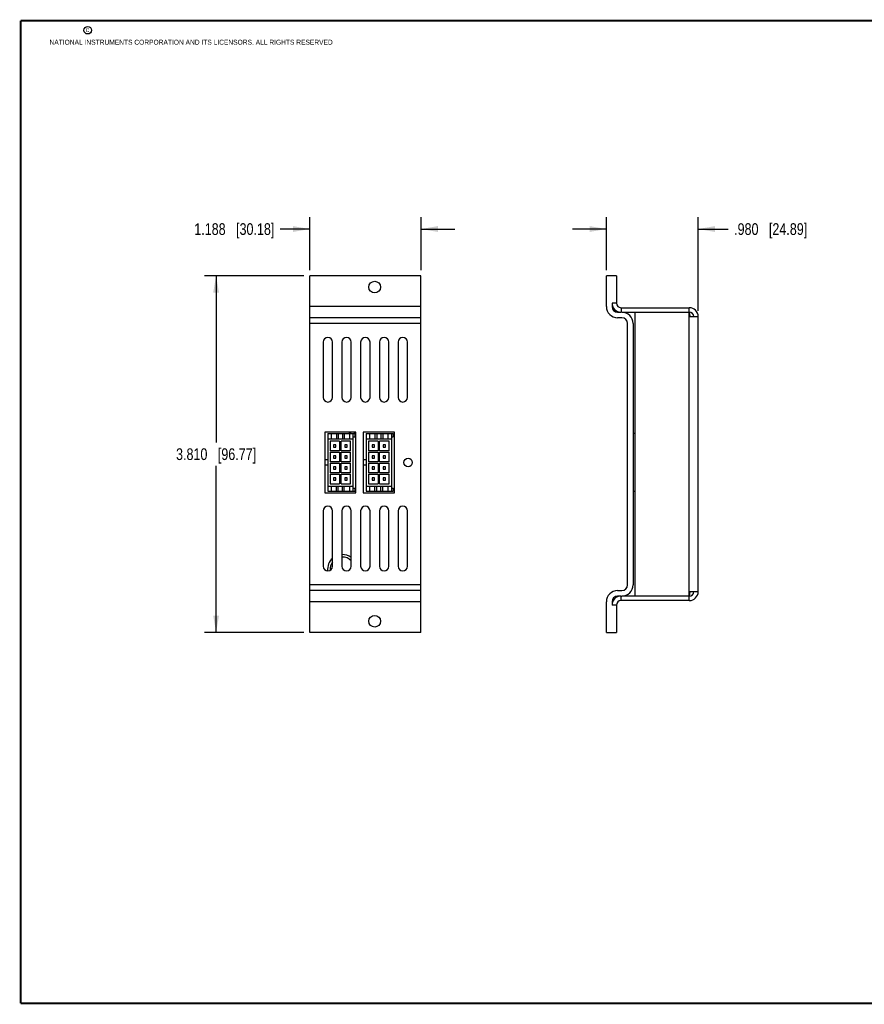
# Model space of a CAD drawing. Header units: inches. Extents: x 0.2 to 16.8, y 0.2 to 10.8.
# Tile 1 of 8: x 0.2 to 9.3, y 0.2 to 10.8. Entities that reach past the tile are written whole.
import ezdxf

# ---------------------------------------------------------------- set-up
doc = ezdxf.new("R2010")
doc.units = ezdxf.units.IN
doc.header["$LTSCALE"] = 0.935
doc.header["$MEASUREMENT"] = 0
doc.layers.get('0').update_dxf_attribs({"linetype": 'CONTINUOUS'})
doc.layers.add('DIMENSIONS', color=7, linetype='CONTINUOUS')
doc.styles.get("Standard").update_dxf_attribs({"font": 'txt', "width": 0.8})
doc.dimstyles.new('DIMSTYLE_1', dxfattribs={"dimtxt": 0.125, "dimasz": 0.18, "dimexe": 0.18, "dimexo": 0.0625, "dimgap": 0.09, "dimtad": 0, "dimtih": 1, "dimtoh": 1, "dimdec": 3, "dimzin": 4, "dimdsep": 46, "dimtxsty": 'STANDARD', "dimblk": '_FILLED', "dimblk1": '_FILLED', "dimblk2": '_FILLED', "dimcen": 0.09, "dimadec": 0, "dimazin": 0, "dimtp": 0.01, "dimtm": 0.01, "dimtfac": 1, "dimtdec": 3, "dimtofl": 0, "dimtmove": 0, "dimatfit": 3, "dimldrblk": '_FILLED', "dimfxl": 1, "dimtolj": 1, "dimtzin": 4, "dimarcsym": 0})

# ---------------------------------------------------------------- blocks, each defined once
blk = doc.blocks.new('_FILLED')
at = {"color": 0, "linetype": 'BYBLOCK'}
blk.add_solid([(0, 0), (-1, 0.174), (-1, -0.174)], dxfattribs=at)
blk = doc.blocks.new('*D0')
at = {"layer": 'DIMENSIONS', "color": 2, "linetype": 'CONTINUOUS'}
for p, q in [((3.337, 8.094), (3.337, 8.657)), ((4.525, 8.094), (4.525, 8.657)), ((3.337, 8.532), (3.022, 8.532)), ((4.525, 8.532), (4.885, 8.532))]:
    blk.add_line(p, q, dxfattribs=at)
at = {"layer": 'DIMENSIONS', "color": 2, "linetype": 'CONTINUOUS', "xscale": 0.18, "yscale": 0.18, "zscale": 0.18}
blk.add_blockref('_FILLED', (3.337, 8.532), dxfattribs=at)
at = {"layer": 'DIMENSIONS', "color": 2, "linetype": 'CONTINUOUS', "xscale": 0.18, "yscale": 0.18, "zscale": 0.18, "rotation": 180}
blk.add_blockref('_FILLED', (4.525, 8.532), dxfattribs=at)
at = {"layer": 'DIMENSIONS', "color": 2, "linetype": 'CONTINUOUS', "insert": (2.959, 8.594), "char_height": 0.125, "width": 1.325, "attachment_point": 3, "line_spacing_factor": 0.9}
blk.add_mtext('1.188{\\Ftxt.shx;\\W1.000000;\\H0.125000; }[30.18]', dxfattribs=at)
blk = doc.blocks.new('*D1')
at = {"layer": 'DIMENSIONS', "color": 2, "linetype": 'CONTINUOUS'}
for p, q in [((3.274, 8.032), (2.212, 8.032)), ((2.337, 8.032), (2.337, 6.252)), ((2.337, 4.222), (2.337, 6.002)), ((3.274, 4.222), (2.212, 4.222))]:
    blk.add_line(p, q, dxfattribs=at)
at = {"layer": 'DIMENSIONS', "color": 2, "linetype": 'CONTINUOUS', "xscale": 0.18, "yscale": 0.18, "zscale": 0.18}
for p, rotation in [((2.337, 8.032), 90), ((2.337, 4.222), 270)]:
    blk.add_blockref('_FILLED', p, dxfattribs=dict(at, rotation=rotation))
at = {"layer": 'DIMENSIONS', "color": 2, "linetype": 'CONTINUOUS', "insert": (2.337, 6.189), "char_height": 0.125, "width": 1.325, "attachment_point": 2, "line_spacing_factor": 0.9}
blk.add_mtext('3.810{\\Ftxt.shx;\\W1.000000;\\H0.125000; }[96.77]', dxfattribs=at)
blk = doc.blocks.new('*D2')
at = {"layer": 'DIMENSIONS', "color": 2, "linetype": 'CONTINUOUS'}
for p, q in [((6.504, 8.094), (6.504, 8.657)), ((7.484, 7.658), (7.484, 8.657)), ((6.504, 8.532), (6.144, 8.532)), ((7.484, 8.532), (7.805, 8.532))]:
    blk.add_line(p, q, dxfattribs=at)
at = {"layer": 'DIMENSIONS', "color": 2, "linetype": 'CONTINUOUS', "xscale": 0.18, "yscale": 0.18, "zscale": 0.18}
blk.add_blockref('_FILLED', (6.504, 8.532), dxfattribs=at)
at = {"layer": 'DIMENSIONS', "color": 2, "linetype": 'CONTINUOUS', "xscale": 0.18, "yscale": 0.18, "zscale": 0.18, "rotation": 180}
blk.add_blockref('_FILLED', (7.484, 8.532), dxfattribs=at)
at = {"layer": 'DIMENSIONS', "color": 2, "linetype": 'CONTINUOUS', "insert": (7.868, 8.594), "char_height": 0.125, "width": 1.225, "attachment_point": 1, "line_spacing_factor": 0.9}
blk.add_mtext('.980{\\Ftxt.shx;\\W1.000000;\\H0.125000; }[24.89]', dxfattribs=at)

msp = doc.modelspace()

# ---------------------------------------------------------------- linework, layer by layer
at = {"color": 7, "linetype": 'CONTINUOUS'}
for p, q in [((3.3365, 4.2217), (3.3365, 8.0317)), ((4.5245, 8.0317), (3.3365, 8.0317)), ((4.5245, 4.2217), (4.5245, 8.0317)), ((6.5043, 7.7037), (6.5043, 8.0317)), ((6.6123, 8.0317), (6.5043, 8.0317)), ((6.6123, 8.0317), (6.6123, 7.7397)), ((4.5245, 7.7037), (3.3365, 7.7037)), ((6.5643, 7.7397), (6.5643, 7.7037)), ((6.6123, 7.7397), (6.5643, 7.7397)), ((6.6603, 7.6917), (6.6603, 7.6437)), ((6.6603, 7.6917), (7.3883, 7.6917)), ((7.3883, 4.5617), (7.3883, 7.6917)), ((4.5245, 7.5837), (3.3365, 7.5837)), ((6.6243, 7.6437), (6.6603, 7.6437)), ((6.6693, 7.5837), (6.6243, 7.5837)), ((6.6693, 7.6437), (7.3883, 7.6437)), ((6.8093, 7.6437), (6.8093, 4.6097)), ((7.3883, 7.6437), (7.3934, 7.5957)), ((7.3934, 7.5957), (7.4843, 7.5957)), ((7.4843, 4.6577), (7.4843, 7.5957)), ((4.5245, 7.5237), (3.3365, 7.5237)), ((6.7293, 4.7297), (6.7293, 7.5237)), ((6.7893, 7.5237), (6.7893, 4.7297)), ((3.4805, 7.3237), (3.4805, 6.7337)), ((3.5805, 6.7337), (3.5805, 7.3237)), ((3.6805, 7.3237), (3.6805, 6.7337)), ((3.7805, 6.7337), (3.7805, 7.3237)), ((3.8805, 7.3237), (3.8805, 6.7337)), ((3.9805, 6.7337), (3.9805, 7.3237)), ((4.0805, 7.3237), (4.0805, 6.7337)), ((4.1805, 6.7337), (4.1805, 7.3237)), ((4.2805, 7.3237), (4.2805, 6.7337)), ((4.3805, 6.7337), (4.3805, 7.3237)), ((3.4985, 6.3607), (3.4985, 5.7147)), ((3.8305, 6.3607), (3.4985, 6.3607)), ((3.5285, 6.3457), (3.5285, 5.7297)), ((3.5285, 6.3457), (3.8185, 6.3457)), ((3.566, 6.3457), (3.566, 6.2907)), ((3.621, 6.3457), (3.621, 6.2907)), ((3.6415, 6.3457), (3.6415, 6.2907)), ((3.6855, 6.3457), (3.6855, 6.2907)), ((3.706, 6.3457), (3.706, 6.2907)), ((3.761, 6.3457), (3.761, 6.2907)), ((3.7985, 6.3457), (3.7985, 5.7297)), ((3.8185, 6.3457), (3.8185, 6.3107)), ((3.8305, 5.7147), (3.8305, 6.3607)), ((3.9085, 6.3607), (3.9085, 5.7147)), ((4.2405, 6.3607), (3.9085, 6.3607)), ((3.9385, 6.3457), (3.9385, 5.7297)), ((3.9385, 6.3457), (4.2285, 6.3457)), ((3.976, 6.3457), (3.976, 6.2907)), ((4.031, 6.3457), (4.031, 6.2907)), ((4.0515, 6.3457), (4.0515, 6.2907)), ((4.0955, 6.3457), (4.0955, 6.2907)), ((4.116, 6.3457), (4.116, 6.2907)), ((4.171, 6.3457), (4.171, 6.2907)), ((4.2085, 6.3457), (4.2085, 5.7297)), ((4.2285, 6.3457), (4.2285, 6.3107)), ((4.2405, 5.7147), (4.2405, 6.3607)), ((6.8093, 6.3457), (6.7893, 6.3457)), ((3.5285, 6.2907), (3.7985, 6.2907)), ((3.5535, 6.2657), (3.5535, 6.1632)), ((3.656, 6.2657), (3.5535, 6.2657)), ((3.592, 6.2272), (3.592, 6.2022)), ((3.617, 6.2272), (3.592, 6.2272)), ((3.617, 6.2022), (3.617, 6.2272)), ((3.656, 6.2657), (3.656, 6.1632)), ((3.671, 6.1632), (3.671, 6.2657)), ((3.7735, 6.2657), (3.671, 6.2657)), ((3.71, 6.2272), (3.71, 6.2022)), ((3.735, 6.2272), (3.71, 6.2272)), ((3.735, 6.2022), (3.735, 6.2272)), ((3.7735, 6.1632), (3.7735, 6.2657)), ((3.7985, 6.3107), (3.8185, 6.3107)), ((3.9385, 6.2907), (4.2085, 6.2907)), ((3.9635, 6.2657), (3.9635, 6.1632)), ((4.066, 6.2657), (3.9635, 6.2657)), ((4.002, 6.2272), (4.002, 6.2022)), ((4.027, 6.2272), (4.002, 6.2272)), ((4.027, 6.2022), (4.027, 6.2272)), ((4.066, 6.2657), (4.066, 6.1632)), ((4.081, 6.1632), (4.081, 6.2657)), ((4.1835, 6.2657), (4.081, 6.2657)), ((4.145, 6.2272), (4.12, 6.2272)), ((4.12, 6.2272), (4.12, 6.2022)), ((4.145, 6.2022), (4.145, 6.2272)), ((4.1835, 6.1632), (4.1835, 6.2657)), ((4.2085, 6.3107), (4.2285, 6.3107)), ((3.656, 6.1632), (3.5535, 6.1632)), ((3.5535, 6.1482), (3.5535, 6.0452)), ((3.5535, 6.1482), (3.656, 6.1482)), ((3.592, 6.2022), (3.617, 6.2022)), ((3.592, 6.1092), (3.592, 6.0842)), ((3.617, 6.1092), (3.592, 6.1092)), ((3.617, 6.0842), (3.617, 6.1092)), ((3.656, 6.1482), (3.656, 6.0452)), ((3.7735, 6.1632), (3.671, 6.1632)), ((3.671, 6.0452), (3.671, 6.1482)), ((3.671, 6.1482), (3.7735, 6.1482)), ((3.71, 6.2022), (3.735, 6.2022)), ((3.71, 6.1092), (3.71, 6.0842)), ((3.735, 6.1092), (3.71, 6.1092)), ((3.735, 6.0842), (3.735, 6.1092)), ((3.7735, 6.0452), (3.7735, 6.1482)), ((4.066, 6.1632), (3.9635, 6.1632)), ((3.9635, 6.1482), (3.9635, 6.0452)), ((3.9635, 6.1482), (4.066, 6.1482)), ((4.002, 6.2022), (4.027, 6.2022)), ((4.027, 6.1092), (4.002, 6.1092)), ((4.002, 6.1092), (4.002, 6.0842)), ((4.027, 6.0842), (4.027, 6.1092)), ((4.066, 6.1482), (4.066, 6.0452)), ((4.1835, 6.1632), (4.081, 6.1632)), ((4.081, 6.0452), (4.081, 6.1482)), ((4.081, 6.1482), (4.1835, 6.1482)), ((4.12, 6.2022), (4.145, 6.2022)), ((4.145, 6.1092), (4.12, 6.1092)), ((4.12, 6.1092), (4.12, 6.0842)), ((4.145, 6.0842), (4.145, 6.1092)), ((4.1835, 6.0452), (4.1835, 6.1482)), ((3.5285, 6.0652), (3.4985, 6.0652)), ((3.5285, 6.0102), (3.4985, 6.0102)), ((3.656, 6.0452), (3.5535, 6.0452)), ((3.5535, 6.0302), (3.5535, 5.9272)), ((3.5535, 6.0302), (3.656, 6.0302)), ((3.592, 6.0842), (3.617, 6.0842)), ((3.656, 6.0302), (3.656, 5.9272)), ((3.7735, 6.0452), (3.671, 6.0452)), ((3.671, 5.9272), (3.671, 6.0302)), ((3.671, 6.0302), (3.7735, 6.0302)), ((3.71, 6.0842), (3.735, 6.0842)), ((3.7735, 5.9272), (3.7735, 6.0302)), ((3.9385, 6.0652), (3.9085, 6.0652)), ((3.9385, 6.0102), (3.9085, 6.0102)), ((4.066, 6.0452), (3.9635, 6.0452)), ((3.9635, 6.0302), (4.066, 6.0302)), ((3.9635, 6.0302), (3.9635, 5.9272)), ((4.002, 6.0842), (4.027, 6.0842)), ((4.066, 6.0302), (4.066, 5.9272)), ((4.1835, 6.0452), (4.081, 6.0452)), ((4.081, 6.0302), (4.1835, 6.0302)), ((4.081, 5.9272), (4.081, 6.0302)), ((4.12, 6.0842), (4.145, 6.0842)), ((4.1835, 5.9272), (4.1835, 6.0302)), ((3.656, 5.9272), (3.5535, 5.9272)), ((3.5535, 5.9122), (3.5535, 5.8097)), ((3.5535, 5.9122), (3.656, 5.9122)), ((3.592, 5.9912), (3.592, 5.9662)), ((3.617, 5.9912), (3.592, 5.9912)), ((3.592, 5.9662), (3.617, 5.9662)), ((3.617, 5.9662), (3.617, 5.9912)), ((3.656, 5.9122), (3.656, 5.8097)), ((3.7735, 5.9272), (3.671, 5.9272)), ((3.671, 5.8097), (3.671, 5.9122)), ((3.671, 5.9122), (3.7735, 5.9122)), ((3.71, 5.9912), (3.71, 5.9662)), ((3.735, 5.9912), (3.71, 5.9912)), ((3.71, 5.9662), (3.735, 5.9662)), ((3.735, 5.9662), (3.735, 5.9912)), ((3.7735, 5.8097), (3.7735, 5.9122)), ((4.066, 5.9272), (3.9635, 5.9272)), ((3.9635, 5.9122), (4.066, 5.9122)), ((3.9635, 5.9122), (3.9635, 5.8097)), ((4.027, 5.9912), (4.002, 5.9912)), ((4.002, 5.9912), (4.002, 5.9662)), ((4.002, 5.9662), (4.027, 5.9662)), ((4.027, 5.9662), (4.027, 5.9912)), ((4.066, 5.9122), (4.066, 5.8097)), ((4.1835, 5.9272), (4.081, 5.9272)), ((4.081, 5.9122), (4.1835, 5.9122)), ((4.081, 5.8097), (4.081, 5.9122)), ((4.145, 5.9912), (4.12, 5.9912)), ((4.12, 5.9912), (4.12, 5.9662)), ((4.12, 5.9662), (4.145, 5.9662)), ((4.145, 5.9662), (4.145, 5.9912)), ((4.1835, 5.8097), (4.1835, 5.9122)), ((3.5535, 5.8097), (3.656, 5.8097)), ((3.592, 5.8732), (3.592, 5.8482)), ((3.617, 5.8732), (3.592, 5.8732)), ((3.592, 5.8482), (3.617, 5.8482)), ((3.617, 5.8482), (3.617, 5.8732)), ((3.671, 5.8097), (3.7735, 5.8097)), ((3.735, 5.8732), (3.71, 5.8732)), ((3.71, 5.8732), (3.71, 5.8482)), ((3.71, 5.8482), (3.735, 5.8482)), ((3.735, 5.8482), (3.735, 5.8732)), ((3.9635, 5.8097), (4.066, 5.8097)), ((4.027, 5.8732), (4.002, 5.8732)), ((4.002, 5.8732), (4.002, 5.8482)), ((4.002, 5.8482), (4.027, 5.8482)), ((4.027, 5.8482), (4.027, 5.8732)), ((4.081, 5.8097), (4.1835, 5.8097)), ((4.145, 5.8732), (4.12, 5.8732)), ((4.12, 5.8732), (4.12, 5.8482)), ((4.12, 5.8482), (4.145, 5.8482)), ((4.145, 5.8482), (4.145, 5.8732)), ((3.4985, 5.7147), (3.8305, 5.7147)), ((3.5285, 5.7847), (3.7985, 5.7847)), ((3.5285, 5.7297), (3.8185, 5.7297)), ((3.566, 5.7847), (3.566, 5.7297)), ((3.621, 5.7297), (3.621, 5.7847)), ((3.6415, 5.7297), (3.6415, 5.7847)), ((3.6855, 5.7297), (3.6855, 5.7847)), ((3.706, 5.7297), (3.706, 5.7847)), ((3.761, 5.7847), (3.761, 5.7297)), ((3.7985, 5.7647), (3.8185, 5.7647)), ((3.8185, 5.7647), (3.8185, 5.7297)), ((3.9085, 5.7147), (4.2405, 5.7147)), ((3.9385, 5.7847), (4.2085, 5.7847)), ((3.9385, 5.7297), (4.2285, 5.7297)), ((3.976, 5.7847), (3.976, 5.7297)), ((4.031, 5.7297), (4.031, 5.7847)), ((4.0515, 5.7297), (4.0515, 5.7847)), ((4.0955, 5.7297), (4.0955, 5.7847)), ((4.116, 5.7297), (4.116, 5.7847)), ((4.171, 5.7847), (4.171, 5.7297)), ((4.2085, 5.7647), (4.2285, 5.7647)), ((4.2285, 5.7647), (4.2285, 5.7297)), ((6.7893, 5.7297), (6.8093, 5.7297)), ((3.4805, 5.5197), (3.4805, 4.9297)), ((3.5805, 4.9297), (3.5805, 5.5197)), ((3.6805, 5.5197), (3.6805, 4.9297)), ((3.7805, 4.9297), (3.7805, 5.5197)), ((3.8805, 5.5197), (3.8805, 4.9297)), ((3.9805, 4.9297), (3.9805, 5.5197)), ((4.0805, 5.5197), (4.0805, 4.9297)), ((4.1805, 4.9297), (4.1805, 5.5197)), ((4.2805, 5.5197), (4.2805, 4.9297)), ((4.3805, 4.9297), (4.3805, 5.5197)), ((4.5245, 4.7297), (3.3365, 4.7297)), ((4.5245, 4.6697), (3.3365, 4.6697)), ((6.6243, 4.6697), (6.6693, 4.6697)), ((7.3934, 4.6577), (7.3883, 4.6097)), ((7.3934, 4.6577), (7.4843, 4.6577)), ((4.5245, 4.5497), (3.3365, 4.5497)), ((6.5043, 4.2217), (6.5043, 4.5497)), ((6.5643, 4.5497), (6.5643, 4.5137)), ((6.6603, 4.6097), (6.6243, 4.6097)), ((6.6603, 4.5617), (6.6603, 4.6097)), ((7.3883, 4.5617), (6.6603, 4.5617)), ((7.3883, 4.6097), (6.6693, 4.6097)), ((6.6123, 4.5137), (6.5643, 4.5137)), ((6.6123, 4.5137), (6.6123, 4.2217)), ((4.5245, 4.2217), (3.3365, 4.2217)), ((6.5043, 4.2217), (6.6123, 4.2217))]:
    msp.add_line(p, q, dxfattribs=at)
at = {"color": 7, "linetype": 'CONTINUOUS', "const_width": 0.02}
for points in [[(0.25, 10.7586), (0.25, 0.2586)], [(16.75, 10.7586), (0.25, 10.7586)], [(0.25, 0.2586), (16.75, 0.2586)]]:
    msp.add_lwpolyline(points, dxfattribs=at)
at = {"color": 2, "linetype": 'CONTINUOUS'}
msp.add_circle((0.9659, 10.6562), 0.0403, dxfattribs=at)
at = {"color": 7, "linetype": 'CONTINUOUS'}
for centre, radius in [((4.0305, 7.9117), 0.0625), ((4.3865, 6.0377), 0.045), ((4.0305, 4.3417), 0.0625)]:
    msp.add_circle(centre, radius, dxfattribs=at)
for centre, radius, start, end in [((6.6243, 7.7037), 0.12, 180, 270), ((6.6603, 7.7397), 0.096, 180, 270), ((6.6243, 7.7037), 0.06, 180, 270), ((6.6603, 7.7397), 0.048, 180, 270), ((7.3883, 7.5957), 0.096, 0, 90), ((6.6693, 7.5237), 0.12, 0, 90), ((6.6693, 7.5237), 0.06, 0, 90), ((7.3883, 7.5957), 0.048, 0, 90), ((3.5305, 7.3237), 0.05, 0, 180), ((3.7305, 7.3237), 0.05, 0, 180), ((3.9305, 7.3237), 0.05, 0, 180), ((4.1305, 7.3237), 0.05, 0, 180), ((4.3305, 7.3237), 0.05, 0, 180), ((3.5305, 6.7337), 0.05, 180, 360), ((3.7305, 6.7337), 0.05, 180, 360), ((3.9305, 6.7337), 0.05, 180, 360), ((4.1305, 6.7337), 0.05, 180, 360), ((4.3305, 6.7337), 0.05, 180, 360), ((3.7925, 6.4077), 0.059, 232.93384, 307.06616), ((3.5305, 5.5197), 0.05, 0, 180), ((3.7305, 5.5197), 0.05, 0, 180), ((3.9305, 5.5197), 0.05, 0, 180), ((4.1305, 5.5197), 0.05, 0, 180), ((4.3305, 5.5197), 0.05, 0, 180), ((3.6865, 4.8937), 0.16, 53.96808, 92.15028), ((3.6865, 4.8937), 0.16, 131.53674, 184.94199), ((3.6865, 4.8937), 0.1325, 143.2269, 183.36426), ((3.6865, 4.8937), 0.1325, 44.80019, 92.59952), ((3.5305, 4.9297), 0.05, 180, 360), ((3.7305, 4.9297), 0.05, 180, 360), ((3.9305, 4.9297), 0.05, 180, 360), ((4.1305, 4.9297), 0.05, 180, 360), ((4.3305, 4.9297), 0.05, 180, 360), ((6.6243, 4.5497), 0.12, 90, 180), ((6.6693, 4.7297), 0.12, 270, 360), ((6.6693, 4.7297), 0.06, 270, 360), ((7.3883, 4.6577), 0.096, 270, 360), ((7.3883, 4.6577), 0.048, 270, 360), ((6.6603, 4.5137), 0.096, 90, 180), ((6.6243, 4.5497), 0.06, 90, 180), ((6.6603, 4.5137), 0.048, 90, 180)]:
    msp.add_arc(centre, radius, start, end, dxfattribs=at)

# ---------------------------------------------------------------- texts
at = {"color": 2, "linetype": 'CONTINUOUS', "char_height": 0.053, "attachment_point": 1, "line_spacing_factor": 0.9}
for s, insert, width in [('c', (0.946, 10.6893), 0.0424), ('NATIONAL INSTRUMENTS CORPORATION AND ITS LICENSORS. ALL RIGHTS RESERVED', (0.5583, 10.5546), 3.0104)]:
    msp.add_mtext(s, dxfattribs=dict(at, insert=insert, width=width))

# ---------------------------------------------------------------- dimensions: what is measured, and where the dimension line sits
at = {"layer": 'DIMENSIONS', "color": 2, "linetype": 'CONTINUOUS'}
for base, p1, p2, angle, picture, middle in [((3.3365, 8.5317), (4.5245, 8.0942), (3.3365, 8.0942), 180, '*D0', (1.9966, 8.5317)), ((6.5043, 8.5317), (7.4843, 7.6582), (6.5043, 8.0942), 180, '*D2', (8.4802, 8.5317)), ((2.3365, 4.2217), (3.274, 8.0317), (3.274, 4.2217), 270, '*D1', (2.1865, 6.1267))]:
    dim = msp.add_linear_dim(base=base, p1=p1, p2=p2, angle=angle, dimstyle='DIMSTYLE_1', dxfattribs=at)
    dim.commit()
    dim.dimension.update_dxf_attribs({"geometry": picture, "text_midpoint": middle, "dimtype": 160})

doc.saveas('drawing.dxf')
